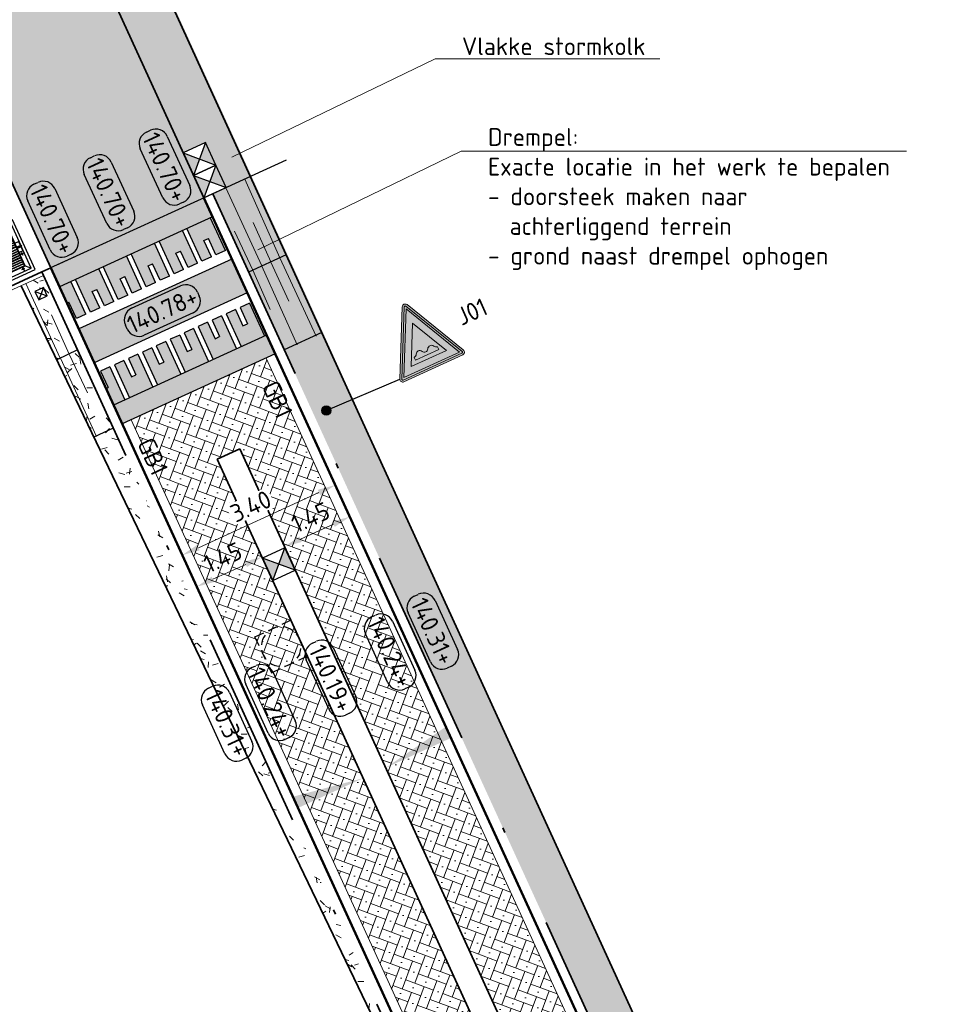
# Model space of a CAD drawing. Header units: metres. Extents: x 191748 to 192615, y 309710 to 310028.
# Tile 8 of 76: x 191807 to 191826, y 309817 to 309837. Entities that reach past the tile are written whole.
import ezdxf
from ezdxf import colors
from ezdxf.entities.mleader import LeaderData, LeaderLine
from ezdxf.enums import TextEntityAlignment as Align
from ezdxf.math import Vec2, Vec3

# ---------------------------------------------------------------- set-up
doc = ezdxf.new("R2010")
doc.units = ezdxf.units.M
for name, pattern in [('VH-GELEIDEBAND_50X200', [8, 4, -2, 0, -2]), ('VH-OPSLUITBAND-SO', [10, 4, -2, 2, -2]), ('VH-OPSLUITBAND_100X200', [16, 8, -2, 4, -2])]:
    doc.linetypes.add(name, pattern=pattern)
doc.layers.add('00_Aantekeningen_Cleverland', color=2, linetype='Continuous')
doc.layers.add('N-WE-VH-KANTVERHARDING PLATEAU-G', color=7, linetype='Continuous')
for name, color, linetype, lineweight in [('N-WE-GR-GRAS-A', 62, 'Continuous', 9), ('N-WE-GR-GROND-G', 90, 'Continuous', 25), ('N-WE-GW-TALUDARCERING_KORT-G', 6, 'Continuous', 18), ('N-WE-GW-TALUDARCERING_LANG-G', 6, 'Continuous', 18), ('N-WE-IE-MEUBILAIR_WEGMEUBILAIR_VERKEERSBORDPAAL-S-200', 7, 'Continuous', 25), ('N-WE-RI-HWA_KOLK_STORM-STRAATKOLK-S-200', 170, 'Continuous', 25), ('N-WE-RI-HWA_RIOOLPUT_BETON-S-200', 150, 'Continuous', 25), ('N-WE-RI-OVERIG_RIOOLPUT-OPHOOGTEBRENGEN-S-200', 7, 'Continuous', 25), ('N-WE-VH-GOOT-G', 170, 'Continuous', 35), ('N-WE-VH-KANTLAAG 2 STREKS-G', 170, 'Continuous', 18), ('N-WE-VH-KANTOPSLUITING_GELEIDEBAND_70 200 VOORKANT-G', 2, 'Continuous', 50), ('N-WE-VH-KANTOPSLUITING_GELEIDEBAND_70 200-G', 6, 'VH-GELEIDEBAND_50X200', 35), ('N-WE-VH-KANTOPSLUITING_OPSLUITBAND_80X200 VOORKANT-G', 1, 'Continuous', 35), ('N-WE-VH-KANTOPSLUITING_OPSLUITBAND_80X200-G', 5, 'VH-OPSLUITBAND-SO', 18), ('N-WE-VH-KANTOPSLUITING_TEKST-T', 7, 'VH-OPSLUITBAND_100X200', 35), ('N-WE-VH-KANTVERHARDING-G', 5, 'Continuous', 35), ('N-WE-VH-OPENVERHARDING_STRAATBAKSTEEN_ROOD-A', 13, 'Continuous', 9), ('N-WE-VH-VERHARDING_ASFALT-A', 253, 'Continuous', 9), ('N-WE-VH-VERHARDING_BETONSTRAATSTEEN_ANTRACIET-A', 251, 'Continuous', 9), ('N-WE-VH-VERHARDING_BETONSTRAATSTEEN_GRIJS-A', 253, 'Continuous', 9), ('N-WE-VH-VERKANTING-1OOR-S', 252, 'Continuous', 25), ('N-WE-VW-VERKEERSTEKEN_BORD-T25', 7, 'Continuous', 25), ('N-WE-VW-VERKEERSTEKEN_BORD_J-S-200', 7, 'Continuous', 25), ('X-XX-AL-AANPIJLING-S', 6, 'Continuous', 5), ('X-XX-AL-HOOGTELABEL-S', 7, 'Continuous', 25), ('X-XX-AL-MAATVOERING-M', 6, 'Continuous', 18)]:
    doc.layers.add(name, color=color, linetype=linetype, lineweight=lineweight)
doc.styles.add('NLCS-ISO', font='NLCS-ISO.ttf')
doc.styles.add('NLCS-ISO-M200-T18', font='NLCS-ISO.ttf', dxfattribs={"height": 0.36})
doc.styles.add('NLCS-ISO-M200-T25', font='NLCS-ISO.ttf', dxfattribs={"height": 0.5})
doc.dimstyles.new('NLCS-M200-T18-PIJL_L2_H2', dxfattribs={"dimscale": 0.2, "dimtxt": 2.5, "dimasz": 1.8, "dimexe": 2, "dimexo": 2, "dimgap": 0.7, "dimtad": 1, "dimzin": 0, "dimdsep": 46, "dimtxsty": 'NLCS-ISO-M200-T18', "dimcen": 0, "dimdle": 2, "dimclrd": 256, "dimclre": 256, "dimclrt": 7, "dimazin": 0, "dimtfac": 1, "dimtdec": 3, "dimtofl": 0, "dimtmove": 0, "dimatfit": 3, "dimfxl": 2, "dimfxlon": 1, "dimtfillclr": 256, "dimtolj": 1, "dimtzin": 0, "dimlwd": -1, "dimlwe": -1, "dimarcsym": 0})

# ---------------------------------------------------------------- blocks, each defined once
blk = doc.blocks.new('*D91')
at = {"layer": 'defpoints', "color": 0, "transparency": 16777216}
for p in [(191812.387, 309829.179), (191809.295, 309827.765), (191813.326, 309827.127)]:
    blk.add_point(p, dxfattribs=at)
at = {"layer": 'X-XX-AL-MAATVOERING-M', "transparency": 16777216}
for p, q in [((191813.159, 309827.49), (191813.492, 309826.763)), ((191810.561, 309825.862), (191812.998, 309826.977)), ((191810.068, 309826.076), (191810.4, 309825.349))]:
    blk.add_line(p, q, dxfattribs=at)
for points in [[(191812.974, 309827.032), (191813.023, 309826.922), (191813.326, 309827.127)], [(191810.536, 309825.917), (191810.586, 309825.808), (191810.234, 309825.712)]]:
    blk.add_solid(points, dxfattribs=at)
at = {"layer": 'X-XX-AL-MAATVOERING-M', "color": 7, "transparency": 16777216, "insert": (191811.62, 309826.698), "char_height": 0.36, "attachment_point": 5, "rotation": 24.5799, "style": 'NLCS-ISO-M200-T18', "bg_fill": 3, "box_fill_scale": 1.1, "bg_fill_color": 256, "bg_fill_true_color": 13158600, "bg_fill_transparency": 0}
blk.add_mtext('\\A1;3.40', dxfattribs=at)
blk = doc.blocks.new('*U70')
blk.add_solid([(0, 0), (0, 0.25), (1.45, 0)])
blk = doc.blocks.new('*U69')
blk.add_solid([(0, 0), (0, 0.25), (1.45, 0)])
blk = doc.blocks.new('SAL-HOOGTE-WEGPEIL-200-SO')
for p, q in [((-0.545, 0.302), (0.545, 0.302)), ((-0.8, -0.043), (-0.8, 0.043)), ((0.8, 0.047), (0.8, -0.043)), ((0.545, -0.298), (-0.545, -0.298))]:
    blk.add_line(p, q)
for centre, start, end in [((-0.545, 0.047), 90, 180), ((0.545, 0.047), 360, 90), ((-0.545, -0.043), 180, 270), ((0.545, -0.043), 270, 0)]:
    blk.add_arc(centre, 0.255, start, end)
at = {"style": 'NLCS-ISO'}
blk.add_attdef('HOOGTE', text='', height=0.36, dxfattribs=at).set_placement((0, 0.002), align=Align.MIDDLE_CENTER)
blk = doc.blocks.new('TEKST GB')
at = {"layer": 'N-WE-VH-KANTOPSLUITING_TEKST-T', "style": 'NLCS-ISO'}
blk.add_attdef('TEKST_GELEIDEBANDEN', text='', height=0.36, rotation=0.3407, dxfattribs=at).set_placement((0, 0), align=Align.BOTTOM_CENTER)
blk = doc.blocks.new('SRI-PUT_OPHOOGTEBRENGEN-SO')
for p, q in [((-0.5, 2), (0.5, 2)), ((-2, -0.5), (-2, 0.5)), ((2, -0.5), (2, 0.5)), ((-0.5, -2), (0.5, -2))]:
    blk.add_line(p, q)
for points in [[(-1, 2), (-2, 2), (-2, 1)], [(1, 2), (2, 2), (2, 1)], [(-1, -2), (-2, -2), (-2, -1)], [(1, -2), (2, -2), (2, -1)]]:
    blk.add_lwpolyline(points)
for start, end in [(75.52249, 104.47751), (120, 150), (30, 60), (165.52249, 194.47751), (345.52249, 14.47751), (210, 240), (255.52249, 284.47751), (300, 330)]:
    blk.add_arc((0, 0), 2, start, end)
blk = doc.blocks.new('*D87')
at = {"layer": 'defpoints', "color": 0, "transparency": 16777216}
for p in [(191811.719, 309825.952), (191811.845, 309825.675), (191810.4, 309825.349)]:
    blk.add_point(p, dxfattribs=at)
at = {"layer": 'X-XX-AL-MAATVOERING-M', "transparency": 16777216}
for p, q in [((191811.845, 309825.675), (191812.012, 309825.311)), ((191810.854, 309825.222), (191811.518, 309825.525)), ((191810.527, 309825.072), (191810.693, 309824.708))]:
    blk.add_line(p, q, dxfattribs=at)
for points in [[(191811.493, 309825.58), (191811.543, 309825.471), (191811.845, 309825.675)], [(191810.829, 309825.276), (191810.879, 309825.167), (191810.527, 309825.072)]]:
    blk.add_solid(points, dxfattribs=at)
at = {"layer": 'X-XX-AL-MAATVOERING-M', "color": 7, "transparency": 16777216, "insert": (191811.053, 309825.665), "char_height": 0.36, "attachment_point": 5, "rotation": 24.5799, "style": 'NLCS-ISO-M200-T18'}
blk.add_mtext('\\A1;1.45', dxfattribs=at)
blk = doc.blocks.new('*D88')
at = {"layer": 'defpoints', "color": 0, "transparency": 16777216}
for p in [(191813.619, 309826.486), (191813.708, 309826.292), (191812.389, 309825.688)]:
    blk.add_point(p, dxfattribs=at)
at = {"layer": 'X-XX-AL-MAATVOERING-M', "transparency": 16777216}
for p, q in [((191813.619, 309826.486), (191813.452, 309826.85)), ((191812.628, 309826.033), (191813.291, 309826.337)), ((191812.3, 309825.883), (191812.134, 309826.247))]:
    blk.add_line(p, q, dxfattribs=at)
for points in [[(191813.266, 309826.391), (191813.316, 309826.282), (191813.619, 309826.486)], [(191812.603, 309826.088), (191812.652, 309825.978), (191812.3, 309825.883)]]:
    blk.add_solid(points, dxfattribs=at)
at = {"layer": 'X-XX-AL-MAATVOERING-M', "color": 7, "transparency": 16777216, "insert": (191812.826, 309826.476), "char_height": 0.36, "attachment_point": 5, "rotation": 24.5799, "style": 'NLCS-ISO-M200-T18'}
blk.add_mtext('\\A1;1.45', dxfattribs=at)
blk = doc.blocks.new('Roosterdeksel')
at = {"lineweight": -2}
for points in [[(-1.1, -0.55), (0, -0.55), (0, 0.55), (-1.1, 0.55)], [(-0.95, -0.4), (-0.15, -0.4), (-0.15, 0.4), (-0.95, 0.4)]]:
    blk.add_lwpolyline(points, close=True, dxfattribs=at)
for points in [[(-0.555, 0.49), (-1.04, 0.49), (-1.04, -0.49), (-0.555, -0.49)], [(-0.06, 0.34), (-0.06, 0.49), (-0.545, 0.49)], [(-0.555, 0.39), (-0.94, 0.39), (-0.94, -0.39), (-0.555, -0.39)], [(-0.16, 0.34), (-0.16, 0.39), (-0.545, 0.39)], [(-0.545, -0.39), (-0.16, -0.39), (-0.16, -0.34)], [(-0.545, -0.49), (-0.06, -0.49), (-0.06, -0.34)]]:
    blk.add_lwpolyline(points, dxfattribs=at)
at = {"flags": 128}
for points in [[(-0.94, 0.39), (-1.04, 0.49)], [(-0.663, 0.44), (-0.735, 0.44)], [(-0.7, 0.472), (-0.7, 0.408)], [(-0.565, 0.4), (-0.565, 0.48)], [(-0.535, 0.454), (-0.565, 0.454)], [(-0.535, 0.426), (-0.565, 0.426)], [(-0.555, 0.48), (-0.555, 0.49)], [(-0.555, 0.4), (-0.555, 0.48)], [(-0.555, 0.39), (-0.555, 0.4)], [(-0.55, 0.378), (-0.55, 0.501)], [(-0.545, 0.48), (-0.545, 0.49)], [(-0.545, 0.4), (-0.545, 0.48)], [(-0.545, 0.39), (-0.545, 0.4)], [(-0.535, 0.4), (-0.535, 0.48)], [(-0.16, 0.39), (-0.06, 0.49)], [(-0.953, 0.34), (-1.025, 0.34)], [(-0.99, 0.372), (-0.99, 0.308)], [(-0.904, -0.39), (-0.904, 0.39)], [(-0.894, -0.39), (-0.894, 0.39)], [(-0.858, -0.39), (-0.858, 0.39)], [(-0.848, -0.39), (-0.848, 0.39)], [(-0.812, -0.39), (-0.812, 0.39)], [(-0.802, -0.39), (-0.802, 0.39)], [(-0.766, -0.39), (-0.766, 0.39)], [(-0.756, -0.39), (-0.756, 0.39)], [(-0.72, -0.39), (-0.72, 0.39)], [(-0.71, -0.39), (-0.71, 0.39)], [(-0.674, -0.39), (-0.674, 0.39)], [(-0.664, -0.39), (-0.664, 0.39)], [(-0.628, -0.39), (-0.628, 0.39)], [(-0.618, -0.39), (-0.618, 0.39)], [(-0.582, -0.39), (-0.582, 0.39)], [(-0.572, -0.39), (-0.572, 0.39)], [(-0.528, -0.39), (-0.528, 0.39)], [(-0.518, -0.39), (-0.518, 0.39)], [(-0.482, -0.39), (-0.482, 0.39)], [(-0.472, -0.39), (-0.472, 0.39)], [(-0.436, -0.39), (-0.436, 0.39)], [(-0.426, -0.39), (-0.426, 0.39)], [(-0.39, -0.39), (-0.39, 0.39)], [(-0.38, -0.39), (-0.38, 0.39)], [(-0.344, -0.39), (-0.344, 0.39)], [(-0.334, -0.39), (-0.334, 0.39)], [(-0.298, -0.39), (-0.298, 0.39)], [(-0.288, -0.39), (-0.288, 0.39)], [(-0.252, -0.39), (-0.252, 0.39)], [(-0.242, -0.39), (-0.242, 0.39)], [(-0.206, -0.39), (-0.206, 0.39)], [(-0.196, -0.39), (-0.196, 0.39)], [(-0.12, 0.34), (-0.16, 0.34)], [(-0.16, -0.34), (-0.16, 0.34)], [(-0.06, 0.35), (-0.15, 0.35)], [(-0.12, -0.34), (-0.12, 0.34)], [(-0.12, 0.34), (-0.06, 0.34)], [(-0.06, 0.35), (0, 0.35)], [(-0.953, 0), (-1.025, 0)], [(-0.99, 0.032), (-0.99, -0.032)], [(-0.12, -0.1), (-0.15, -0.1)], [(-0.12, -0.1), (0, -0.1)], [(-0.94, -0.39), (-1.04, -0.49)], [(-0.953, -0.34), (-1.025, -0.34)], [(-0.99, -0.308), (-0.99, -0.372)], [(-0.555, -0.4), (-0.555, -0.39)], [(-0.55, -0.502), (-0.55, -0.379)], [(-0.545, -0.4), (-0.545, -0.39)], [(-0.12, -0.34), (-0.16, -0.34)], [(-0.16, -0.39), (-0.06, -0.49)], [(-0.06, -0.35), (-0.15, -0.35)], [(-0.12, -0.34), (-0.06, -0.34)], [(-0.06, -0.35), (0, -0.35)], [(-0.663, -0.44), (-0.735, -0.44)], [(-0.7, -0.408), (-0.7, -0.472)], [(-0.565, -0.48), (-0.565, -0.4)], [(-0.535, -0.426), (-0.565, -0.426)], [(-0.535, -0.454), (-0.565, -0.454)], [(-0.555, -0.48), (-0.555, -0.4)], [(-0.555, -0.49), (-0.555, -0.48)], [(-0.545, -0.48), (-0.545, -0.4)], [(-0.545, -0.49), (-0.545, -0.48)], [(-0.535, -0.48), (-0.535, -0.4)]]:
    blk.add_lwpolyline(points, dxfattribs=at)
for points in [[(-0.655, 0.48), (-0.445, 0.48), (-0.445, 0.4), (-0.655, 0.4)], [(-0.655, -0.4), (-0.445, -0.4), (-0.445, -0.48), (-0.655, -0.48)]]:
    blk.add_lwpolyline(points, close=True)
for centre, radius in [((-0.7, 0.44), 0.015), ((-0.7, 0.44), 0.005), ((-0.99, 0.34), 0.015), ((-0.99, 0.34), 0.005), ((-0.99, 0), 0.015), ((-0.99, 0), 0.005), ((-0.99, -0.34), 0.015), ((-0.99, -0.34), 0.005), ((-0.7, -0.44), 0.015), ((-0.7, -0.44), 0.005)]:
    blk.add_circle(centre, radius)
blk = doc.blocks.new('SIE-WEG_PAAL_HOUT-SO')
for p, q in [((-0.9375, 0.9375), (0.9375, -0.9375)), ((0.9375, 0.9375), (-0.9375, -0.9375))]:
    blk.add_line(p, q)
at = {"flags": 128}
blk.add_lwpolyline([(-0.9375, -0.9375), (0.9375, -0.9375), (0.9375, 0.9375), (-0.9375, 0.9375)], close=True, dxfattribs=at)
blk = doc.blocks.new('N-SVW-VERKEERSTEKEN_BORD_J01-SO')
at = {"true_color": 0xff0000}
h = blk.add_hatch(color=1, dxfattribs=at)
h.dxf.hatch_style = 1
h.paths.add_polyline_path([(0, -3.365), (-3.265, -3.365, -0.557537), (-3.354, -3.22), (-0.089, 3.309, -0.284079), (0, 3.365), (0, 3.565, 0.284079), (-0.268, 3.399), (-3.533, -3.13, 0.557537), (-3.265, -3.565), (0, -3.565)])
at = {"true_color": 0xffffff}
h = blk.add_hatch(color=7, dxfattribs=at)
h.dxf.hatch_style = 1
h.paths.add_polyline_path([(0, 3.041), (0, 3.365, 0.284079), (-0.089, 3.309), (-3.354, -3.22, 0.557537), (-3.265, -3.365), (0, -3.365), (0, -3.165), (-3.103, -3.165)])
at = {"true_color": 0xff0000}
h = blk.add_hatch(color=1, dxfattribs=at)
h.dxf.hatch_style = 1
h.paths.add_polyline_path([(0, 3.041), (-3.103, -3.165), (0, -3.165), (0, -2.465), (-1.97, -2.465), (0, 1.476)], flags=17)
h = blk.add_hatch(color=1, dxfattribs=at)
h.dxf.hatch_style = 1
h.paths.add_polyline_path([(3.533, -3.13), (0.268, 3.399, 0.284079), (0, 3.565), (0, 3.365, -0.284079), (0.089, 3.309), (3.354, -3.22, -0.557537), (3.265, -3.365), (0, -3.365), (0, -3.565), (3.265, -3.565, 0.557537)])
at = {"true_color": 0xffffff}
h = blk.add_hatch(color=7, dxfattribs=at)
h.dxf.hatch_style = 1
h.paths.add_polyline_path([(0.089, 3.309, 0.284079), (0, 3.365), (0, 3.041), (3.103, -3.165), (0, -3.165), (0, -3.365), (3.265, -3.365, 0.557537), (3.354, -3.22)])
at = {"true_color": 0xff0000}
h = blk.add_hatch(color=1, dxfattribs=at)
h.dxf.hatch_style = 1
h.paths.add_polyline_path([(0, 3.041), (0, 1.476), (1.97, -2.465), (0, -2.465), (0, -3.165), (3.103, -3.165)], flags=17)
at = {"true_color": 0xffffff}
h = blk.add_hatch(color=7, dxfattribs=at)
h.dxf.hatch_style = 1
h.paths.add_polyline_path([(0, 1.476), (-1.97, -2.465), (1.97, -2.465)])
h.paths.add_polyline_path([(-0.311, -1.541, 0.637042), (0.313, -1.546, -0.61225), (0.978, -1.527, 0.232078), (1.301, -1.755), (1.301, -2.07), (-1.301, -2.07), (-1.301, -1.755, 0.274433), (-0.973, -1.536, -0.63715)], flags=16)
at = {"true_color": 0x191919}
h = blk.add_hatch(color=250, dxfattribs=at)
h.dxf.hatch_style = 1
edge = h.paths.add_edge_path()
edge.add_line((1.301, -2.07), (-1.301, -2.07))
edge.add_line((-1.301, -2.07), (-1.301, -1.755))
edge.add_arc((-1.323, -1.369), 0.387, 273.17083, 334.55509)
edge.add_arc((-0.643, -1.693), 0.366, 24.54213, 154.55509, ccw=False)
edge.add_arc((0.002, -1.398), 0.344, 204.54213, 334.53752)
edge.add_arc((0.65, -1.706), 0.374, 28.6293, 154.53752, ccw=False)
edge.add_arc((1.372, -1.312), 0.449, 208.6293, 260.8924)
edge.add_line((1.301, -1.755), (1.301, -2.07))
at = {"color": 1, "lineweight": 0, "true_color": 0xff0000}
blk.add_lwpolyline([(3.533, -3.13), (0.268, 3.399, 0.618034), (-0.268, 3.399), (-3.533, -3.13, 0.557537), (-3.265, -3.565), (3.265, -3.565, 0.557537)], format="xyb", close=True, dxfattribs=at)
at = {"color": 7, "lineweight": 0, "true_color": 0xffffff}
blk.add_lwpolyline([(3.354, -3.22), (0.089, 3.309, 0.618034), (-0.089, 3.309), (-3.354, -3.22, 0.557537), (-3.265, -3.365), (3.265, -3.365, 0.557537)], format="xyb", close=True, dxfattribs=at)
for points in [[(3.103, -3.165), (0, 3.041), (-3.103, -3.165)], [(1.97, -2.465), (0, 1.476), (-1.97, -2.465)]]:
    blk.add_lwpolyline(points, close=True, dxfattribs=at)
at = {"color": 250, "lineweight": 0, "true_color": 0x191919}
blk.add_lwpolyline([(1.301, -2.07), (-1.301, -2.07), (-1.301, -1.755, 0.274433), (-0.973, -1.536, -0.63715), (-0.311, -1.541, 0.637042), (0.313, -1.546, -0.61225), (0.978, -1.527, 0.232078), (1.301, -1.755)], format="xyb", close=True, dxfattribs=at)
blk = doc.blocks.new('SIE-WEG_PAAL_ALGEMEEN-SO')
h = blk.add_hatch(color=256)
edge = h.paths.add_edge_path()
edge.add_arc((0, 0), 0.938, 0, 360)
blk.add_circle((0, 0), 0.938)
blk = doc.blocks.new('SRI-KOLK_STRAAT_01-SO')
h = blk.add_hatch(color=256)
h.dxf.hatch_style = 1
h.paths.add_polyline_path([(0, 1.125), (-1.125, 2.25), (-1.125, 0)])
h.paths.add_polyline_path([(1.125, 2.25), (0, 1.125), (1.125, 0)])
for p, q in [((-1.125, 0), (1.125, 2.25)), ((1.125, 0), (-1.125, 2.25))]:
    blk.add_line(p, q)
blk.add_lwpolyline([(-1.125, 0), (1.125, 0), (1.125, 2.25), (-1.125, 2.25)], close=True)

msp = doc.modelspace()

# ---------------------------------------------------------------- hatches: boundary and pattern name
at = {"layer": 'N-WE-GR-GRAS-A'}
h = msp.add_hatch(dxfattribs=at)
h.set_pattern_fill('AGR-GRAS_01', color=256, scale=0.04, pattern_type=2)
h.set_pattern_definition([(0, (0, 0), (1, 1), [0.12, -0.8]), (45, (0.4, 0.2), (-0.113137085, 1.8667619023), [0.12, -0.8]), (30, (0.08, 0.12), (0.2274613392, 1.2860254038), [0.12, -0.8]), (15, (0.32, 0.48), (0.3856270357, 0.724494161), [0.12, -0.8]), (135, (0.16, 2), (-0.02828427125, -0.6505382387), [0.12, -0.8]), (150, (1.2, 0.4), (0.2156921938, -0.5864101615), [0.12, -0.8]), (165, (0.24, 0.04), (0.1434520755, -0.7010146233), [0.12, -0.8]), (85, (0.4, 0.4), (-0.8726773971, 1.0400164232), [0.12, -0.8]), (100, (0, 0), (-1.1121176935, 0.7787131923), [0.12, -0.8])])
edge = h.paths.add_edge_path()
edge.add_line((191804.277, 309847.871), (191804.713, 309845.956))
edge.add_line((191804.713, 309845.956), (191809.921, 309834.571))
edge.add_line((191809.921, 309834.571), (191810.253, 309833.844))
edge.add_line((191810.253, 309833.844), (191810.708, 309834.052))
edge.add_line((191810.708, 309834.052), (191811.124, 309833.142))
edge.add_line((191811.124, 309833.142), (191810.851, 309833.018))
edge.add_line((191810.851, 309833.018), (191819.521, 309814.064))
edge.add_arc((191887.543, 309845.178), 74.8, 204.57991, 217.23848)
edge.add_arc((191837.387, 309807.055), 11.8, 217.2385, 252.8484)
edge.add_arc((191848.593, 309843.365), 49.8, 252.8484, 264.933)
edge.add_arc((191848.888, 309843.338), 49.8, 264.5918, 264.7631)
edge.add_line((191844.343, 309793.745), (191846.087, 309793.586))
edge.add_line((191846.087, 309793.586), (191846.102, 309793.752))
edge.add_line((191846.102, 309793.752), (191837.452, 309794.947))
edge.add_line((191837.452, 309794.947), (191832.561, 309796.652))
edge.add_line((191832.561, 309796.652), (191827.251, 309801.191))
edge.add_line((191827.251, 309801.191), (191824.733, 309804.74))
edge.add_line((191824.733, 309804.74), (191821.217, 309811.418))
edge.add_line((191821.217, 309811.418), (191819.411, 309815.347))
edge.add_line((191819.411, 309815.347), (191819.713, 309815.649))
edge.add_line((191819.713, 309815.649), (191814.637, 309826.754))
edge.add_line((191814.637, 309826.754), (191812.897, 309830.621))
edge.add_line((191812.897, 309830.621), (191804.981, 309847.927))
edge.add_line((191804.981, 309847.927), (191804.277, 309847.871))
h = msp.add_hatch(dxfattribs=at)
h.set_pattern_fill('AGR-GRAS_01', color=256, scale=0.04, pattern_type=2)
h.set_pattern_definition([(0, (191816.144, 309812.09), (1, 1), [0.12, -0.8]), (45, (191816.544, 309812.29), (-0.11314, 1.86676), [0.12, -0.8]), (30, (191816.224, 309812.21), (0.22746, 1.286025), [0.12, -0.8]), (15, (191816.464, 309812.57), (0.385627, 0.724494), [0.12, -0.8]), (135, (191816.304, 309814.09), (-0.028284, -0.650538), [0.12, -0.8]), (150, (191817.344, 309812.49), (0.215692, -0.58641), [0.12, -0.8]), (165, (191816.384, 309812.13), (0.143452, -0.701015), [0.12, -0.8]), (85, (191816.544, 309812.49), (-0.872677, 1.040016), [0.12, -0.8]), (100, (191816.144, 309812.09), (-1.112118, 0.778713), [0.12, -0.8])])
edge = h.paths.add_edge_path()
edge.add_line((191807.393, 309831.348), (191806.979, 309831.158))
edge.add_line((191806.979, 309831.158), (191808.257, 309828.498))
edge.add_line((191808.257, 309828.498), (191816.144, 309812.09))
edge.add_line((191816.144, 309812.09), (191815.683, 309811.632))
edge.add_line((191815.683, 309811.632), (191818.229, 309807.514))
edge.add_line((191818.229, 309807.514), (191818.427, 309807.748))
edge.add_arc((191887.543, 309845.178), 78.6, 204.57991, 208.43782, ccw=False)
edge.add_line((191816.065, 309812.483), (191808.656, 309828.681))
edge.add_line((191808.656, 309828.681), (191807.393, 309831.348))
at = {"layer": 'N-WE-VH-OPENVERHARDING_STRAATBAKSTEEN_ROOD-A'}
h = msp.add_hatch(dxfattribs=at)
h.set_pattern_fill('AVH-SBS_KEIFORMAAT_KEPER', color=256, scale=2, pattern_type=2)
h.set_pattern_definition([(339.5799, (191804.7419, 309842.40717), (0.2572121, 0.1176518), [0.6, -0.2]), (69.5799, (191804.67212, 309842.21974), (-0.2572121, -0.1176518), [0.6, -0.2]), (294.5799, (191804.89445, 309842.24368), (0.24625785, -0.1983862), [0, -0.5656854])])
h.paths.add_polyline_path([(191819.157, 309813.898), (191811.931, 309829.696), (191809.203, 309828.448), (191816.429, 309812.65), (191817.566, 309813.17), (191810.943, 309827.649), (191811.397, 309827.857), (191818.02, 309813.378)])
at = {"layer": 'N-WE-VH-VERHARDING_ASFALT-A'}
h = msp.add_hatch(color=256, dxfattribs=at)
h.dxf.hatch_style = 1
edge = h.paths.add_edge_path()
edge.add_line((191800.528, 309846.928), (191800.667, 309846.628))
edge.add_line((191800.667, 309846.628), (191800.799, 309846.34))
edge.add_line((191800.799, 309846.34), (191800.922, 309846.07))
edge.add_line((191800.922, 309846.07), (191807.577, 309831.52))
edge.add_line((191807.577, 309831.52), (191810.669, 309832.934))
edge.add_line((191810.669, 309832.934), (191804.713, 309845.956))
edge.add_line((191804.713, 309845.956), (191804.332, 309847.63))
edge.add_line((191804.332, 309847.63), (191804.226, 309848.097))
edge.add_line((191804.226, 309848.097), (191804.008, 309850.479))
edge.add_arc((191805.77, 309851.132), 1.879, 111.8122, 200.3338, ccw=False)
edge.add_line((191805.072, 309852.877), (191807.818, 309853.976))
edge.add_line((191807.818, 309853.976), (191809.044, 309853.83))
edge.add_line((191809.044, 309853.83), (191809.144, 309853.802))
edge.add_line((191809.144, 309853.802), (191807.134, 309860.714))
edge.add_line((191807.134, 309860.714), (191807.089, 309860.662))
edge.add_line((191807.089, 309860.662), (191806.782, 309861.682))
edge.add_line((191806.782, 309861.682), (191807.187, 309864.324))
edge.add_line((191807.187, 309864.324), (191804.042, 309865.334))
edge.add_line((191804.042, 309865.334), (191802.342, 309860.632))
edge.add_arc((191792.564, 309864.384), 10.472, 294.6156, 339.0083, ccw=False)
edge.add_line((191796.926, 309854.863), (191791.923, 309852.687))
edge.add_line((191791.923, 309852.687), (191792.442, 309851.308))
edge.add_line((191792.442, 309851.308), (191792.971, 309849.934))
edge.add_arc((191795.153, 309844.417), 5.933, 25.046, 111.5738, ccw=False)
at = {"layer": 'N-WE-VH-VERHARDING_BETONSTRAATSTEEN_ANTRACIET-A'}
h = msp.add_hatch(color=256, dxfattribs=at)
h.dxf.hatch_style = 1
h.paths.add_polyline_path([(191810.803, 309832.534), (191810.33, 309832.317), (191810.634, 309831.654), (191810.825, 309831.741), (191810.673, 309832.073), (191810.764, 309832.114), (191810.916, 309831.783), (191811.107, 309831.87)])
h = msp.add_hatch(color=256, dxfattribs=at)
h.dxf.hatch_style = 1
h.paths.add_polyline_path([(191810.239, 309832.276), (191809.766, 309832.06), (191810.07, 309831.396), (191810.261, 309831.483), (191810.109, 309831.815), (191810.2, 309831.857), (191810.352, 309831.525), (191810.543, 309831.612)])
h = msp.add_hatch(color=256, dxfattribs=at)
h.dxf.hatch_style = 1
h.paths.add_polyline_path([(191809.676, 309832.018), (191809.203, 309831.802), (191809.506, 309831.138), (191809.697, 309831.225), (191809.545, 309831.557), (191809.636, 309831.599), (191809.788, 309831.267), (191809.979, 309831.354)])
h = msp.add_hatch(color=256, dxfattribs=at)
h.dxf.hatch_style = 1
h.paths.add_polyline_path([(191809.112, 309831.76), (191808.639, 309831.544), (191808.942, 309830.88), (191809.133, 309830.967), (191808.982, 309831.299), (191809.073, 309831.341), (191809.224, 309831.009), (191809.415, 309831.096)], flags=17)
h = msp.add_hatch(color=256, dxfattribs=at)
h.dxf.hatch_style = 1
h.paths.add_polyline_path([(191808.548, 309831.502), (191808.075, 309831.286), (191808.379, 309830.622), (191808.57, 309830.709), (191808.418, 309831.041), (191808.509, 309831.083), (191808.661, 309830.751), (191808.852, 309830.838)], flags=17)
h = msp.add_hatch(color=256, dxfattribs=at)
h.dxf.hatch_style = 1
h.paths.add_polyline_path([(191807.752, 309831.138), (191807.904, 309830.806), (191807.945, 309830.825), (191808.097, 309830.493), (191808.288, 309830.58), (191807.984, 309831.244)])
h = msp.add_hatch(color=256, dxfattribs=at)
h.dxf.hatch_style = 1
h.paths.add_polyline_path([(191811.593, 309830.806), (191811.403, 309830.719), (191811.554, 309830.387), (191811.463, 309830.345), (191811.312, 309830.677), (191811.121, 309830.59), (191811.424, 309829.926), (191811.897, 309830.142)])
h = msp.add_hatch(color=256, dxfattribs=at)
h.dxf.hatch_style = 1
h.paths.add_polyline_path([(191811.03, 309830.548), (191810.839, 309830.461), (191810.991, 309830.129), (191810.9, 309830.087), (191810.748, 309830.419), (191810.557, 309830.332), (191810.86, 309829.668), (191811.333, 309829.884)], flags=17)
h = msp.add_hatch(color=256, dxfattribs=at)
h.dxf.hatch_style = 1
h.paths.add_polyline_path([(191810.466, 309830.29), (191810.275, 309830.203), (191810.427, 309829.871), (191810.336, 309829.829), (191810.184, 309830.161), (191809.993, 309830.074), (191810.297, 309829.41), (191810.769, 309829.626)])
h = msp.add_hatch(color=256, dxfattribs=at)
h.dxf.hatch_style = 1
h.paths.add_polyline_path([(191809.902, 309830.032), (191809.711, 309829.945), (191809.863, 309829.613), (191809.772, 309829.571), (191809.62, 309829.903), (191809.429, 309829.816), (191809.733, 309829.152), (191810.206, 309829.368)])
h = msp.add_hatch(color=256, dxfattribs=at)
h.dxf.hatch_style = 1
h.paths.add_polyline_path([(191809.338, 309829.774), (191809.147, 309829.687), (191809.299, 309829.355), (191809.208, 309829.313), (191809.056, 309829.645), (191808.865, 309829.558), (191809.169, 309828.894), (191809.642, 309829.11)])
h = msp.add_hatch(color=256, dxfattribs=at)
h.dxf.hatch_style = 1
h.paths.add_polyline_path([(191808.694, 309829.078), (191808.846, 309828.746), (191809.078, 309828.853), (191808.774, 309829.516), (191808.583, 309829.429), (191808.735, 309829.097)])
at = {"layer": 'N-WE-VH-VERHARDING_BETONSTRAATSTEEN_GRIJS-A'}
h = msp.add_hatch(color=256, dxfattribs=at)
h.dxf.hatch_style = 1
h.paths.add_polyline_path([(191807.577, 309831.52), (191807.752, 309831.138), (191810.844, 309832.552), (191810.669, 309832.934)])
h = msp.add_hatch(color=256, dxfattribs=at)
h.dxf.hatch_style = 1
h.paths.add_polyline_path([(191808.143, 309830.283), (191808.455, 309829.601), (191811.547, 309831.016), (191811.235, 309831.698)])
h = msp.add_hatch(color=256, dxfattribs=at)
h.dxf.hatch_style = 1
h.paths.add_polyline_path([(191808.846, 309828.746), (191809.021, 309828.365), (191812.113, 309829.779), (191811.938, 309830.161)])

# ---------------------------------------------------------------- linework, layer by layer
at = {"layer": '00_Aantekeningen_Cleverland'}
msp.add_lwpolyline([(191808.064, 309831.743), (191807.68, 309831.567)], dxfattribs=at)
at = {"layer": 'N-WE-GR-GROND-G'}
for points in [[(191812.337, 309833.697), (191810.669, 309832.934)], [(191812.336, 309831.781), (191811.576, 309831.434)], [(191813.055, 309830.21), (191812.295, 309829.862)], [(191808.117, 309829.859), (191807.7, 309829.658)], [(191808.839, 309828.281), (191808.451, 309828.095)]]:
    msp.add_lwpolyline(points, dxfattribs=at)
at = {"layer": 'N-WE-GW-TALUDARCERING_KORT-G'}
for p, q in [((191812.025, 309831.641), (191811.666, 309832.433)), ((191811.662, 309831.473), (191811.289, 309832.262)), ((191811.662, 309831.473), (191812.011, 309830.674)), ((191812.027, 309831.636), (191812.388, 309830.845)), ((191807.953, 309829.776), (191807.594, 309830.568)), ((191807.953, 309829.776), (191808.324, 309828.989))]:
    msp.add_line(p, q, dxfattribs=at)
at = {"layer": 'N-WE-GW-TALUDARCERING_LANG-G'}
for p, q in [((191812.207, 309831.722), (191811.502, 309833.315)), ((191811.843, 309831.558), (191811.113, 309833.137)), ((191812.208, 309831.72), (191812.945, 309830.141)), ((191811.845, 309831.554), (191812.555, 309829.965)), ((191807.771, 309829.693), (191807.074, 309831.202)), ((191807.772, 309829.691), (191808.502, 309828.112))]:
    msp.add_line(p, q, dxfattribs=at)
at = {"layer": 'N-WE-VH-GOOT-G'}
for points in [[(191804.042, 309865.334), (191807.187, 309864.324), (191806.782, 309861.682), (191807.089, 309860.662), (191807.134, 309860.714), (191809.144, 309853.802), (191809.044, 309853.83), (191807.818, 309853.976), (191805.218, 309852.936, 0.331769), (191803.97, 309850.896), (191804.226, 309848.097), (191804.713, 309845.956), (191810.669, 309832.934)], [(191811.397, 309827.857), (191818.02, 309813.378, 0.055103), (191826.645, 309798.961, 0.165677), (191833.838, 309794.111), (191835.42, 309793.682, 0.043393), (191844.192, 309792.102), (191864.054, 309790.282, 0.021291), (191876.786, 309789.66), (191877.634, 309789.654, 0.06956), (191905.012, 309793.307), (191915.245, 309796.156), (191928.974, 309800.526, -0.044527), (191937.693, 309802.468), (191963.551, 309805.852, 0.038945), (191978.732, 309809.056), (192024.867, 309822.615, -0.045168), (192038.176, 309825.252, -0.080533), (192044.647, 309824.893)], [(191810.943, 309827.649), (191817.566, 309813.17, 0.055103), (191826.246, 309798.659, 0.165677), (191833.707, 309793.628), (191835.289, 309793.199, 0.043393), (191844.147, 309791.604), (191864.008, 309789.784, 0.021291), (191876.783, 309789.16), (191877.631, 309789.154, 0.06956), (191905.146, 309792.826), (191915.388, 309795.677), (191929.126, 309800.05, -0.044527), (191937.757, 309801.972), (191963.616, 309805.357, 0.038945), (191978.873, 309808.576), (192025.008, 309822.135, -0.045168), (192038.229, 309824.754, -0.080533), (192044.54, 309824.404)]]:
    msp.add_lwpolyline(points, format="xyb", dxfattribs=at)
for points in [[(191807.396, 309831.437), (191807.577, 309831.52), (191800.922, 309846.07)], [(191807.123, 309831.312), (191807.123, 309831.312)], [(191811.397, 309827.857), (191810.943, 309827.649)]]:
    msp.add_lwpolyline(points, dxfattribs=at)
at = {"layer": 'N-WE-VH-KANTLAAG 2 STREKS-G'}
for points in [[(191811.931, 309829.696), (191819.157, 309813.898, 0.05529), (191827.674, 309799.672, 0.15664), (191833.789, 309795.397, 0.052775), (191844.159, 309793.361, 0.000738), (191844.306, 309793.347), (191855.899, 309792.285, 0.021291), (191868.67, 309791.661), (191878.04, 309791.602, 0.06956), (191905.542, 309795.271), (191914.745, 309797.834), (191929.707, 309802.596, -0.044527), (191938.347, 309804.52), (191963.298, 309807.786, 0.016728), (191969.753, 309808.851, 0.398722), (191971.499, 309811.324), (191971.154, 309813.707), (191970.956, 309813.678)], [(191873.034, 309775.288, 0.017684), (191871.565, 309778.52), (191870.483, 309780.694, 0.259988), (191858.264, 309789.055), (191844.033, 309790.36, -0.043393), (191834.962, 309791.993), (191833.379, 309792.422, -0.165677), (191825.251, 309797.903, -0.055103), (191816.429, 309812.65), (191809.203, 309828.448)]]:
    msp.add_lwpolyline(points, format="xyb", dxfattribs=at)
at = {"layer": 'N-WE-VH-KANTOPSLUITING_GELEIDEBAND_70 200 VOORKANT-G'}
for points in [[(191810.669, 309832.934), (191819.339, 309813.981, 0.05529), (191827.833, 309799.793, 0.15664), (191833.848, 309795.588, 0.052778), (191844.177, 309793.56, 0.000741), (191844.325, 309793.546), (191855.918, 309792.484, 0.021291), (191868.671, 309791.861), (191878.041, 309791.802, 0.049507), (191897.711, 309793.63)], [(191873.911, 309772.446), (191873.486, 309773.588, 0.026411), (191871.386, 309778.431), (191870.304, 309780.604, 0.259988), (191858.245, 309788.856), (191844.014, 309790.16, -0.043393), (191834.909, 309791.8), (191833.327, 309792.229, -0.165677), (191825.091, 309797.782, -0.055103), (191816.247, 309812.567), (191807.577, 309831.52)]]:
    msp.add_lwpolyline(points, format="xyb", dxfattribs=at)
at = {"layer": 'N-WE-VH-KANTOPSLUITING_GELEIDEBAND_70 200-G', "flags": 128}
for points in [[(191810.851, 309833.018), (191819.521, 309814.064, 0.05529), (191827.993, 309799.914, 0.15664), (191833.907, 309795.779, 0.052778), (191844.195, 309793.759, 0.000747), (191844.343, 309793.745), (191855.936, 309792.683, 0.021291), (191868.672, 309792.061), (191878.043, 309792.002, 0.049002), (191897.475, 309793.788, 0.001767), (191898.168, 309793.924)], [(191807.429, 309831.364), (191816.065, 309812.483, 0.055103), (191824.932, 309797.661, 0.165677), (191833.275, 309792.036), (191834.857, 309791.607, 0.043393), (191843.996, 309789.961), (191858.227, 309788.657, -0.259988), (191870.125, 309780.515), (191871.207, 309778.342, -0.026411), (191873.299, 309773.518), (191873.724, 309772.376)]]:
    msp.add_lwpolyline(points, format="xyb", dxfattribs=at)
at = {"layer": 'N-WE-VH-KANTOPSLUITING_OPSLUITBAND_80X200 VOORKANT-G'}
msp.add_lwpolyline([(191807.429, 309831.364), (191807.396, 309831.437), (191806.213, 309830.896), (191805.714, 309831.988, -0.182737), (191805.618, 309833.399, 0.182676), (191805.523, 309834.81), (191805.45, 309834.777)], format="xyb", dxfattribs=at)
at = {"layer": 'N-WE-VH-KANTOPSLUITING_OPSLUITBAND_80X200-G', "flags": 128}
msp.add_lwpolyline([(191807.429, 309831.364), (191806.174, 309830.79), (191805.641, 309831.954, -0.182737), (191805.542, 309833.422, 0.182676), (191805.45, 309834.777)], format="xyb", dxfattribs=at)
at = {"layer": 'N-WE-VH-KANTVERHARDING PLATEAU-G'}
for points in [[(191810.851, 309833.018), (191807.396, 309831.437)], [(191810.844, 309832.552), (191807.752, 309831.138)], [(191811.107, 309831.87), (191810.803, 309832.534)], [(191810.543, 309831.612), (191810.239, 309832.276)], [(191810.634, 309831.654), (191810.33, 309832.317)], [(191810.07, 309831.396), (191809.766, 309832.06)], [(191810.673, 309832.073), (191810.764, 309832.114)], [(191810.825, 309831.741), (191810.673, 309832.073)], [(191810.916, 309831.783), (191810.764, 309832.114)], [(191809.979, 309831.354), (191809.676, 309832.018)], [(191810.109, 309831.815), (191810.2, 309831.857)], [(191810.352, 309831.525), (191810.2, 309831.857)], [(191811.107, 309831.87), (191810.916, 309831.783)], [(191811.235, 309831.698), (191808.143, 309830.283)], [(191809.415, 309831.096), (191809.112, 309831.76)], [(191809.506, 309831.138), (191809.203, 309831.802)], [(191810.261, 309831.483), (191810.109, 309831.815)], [(191810.825, 309831.741), (191810.634, 309831.654)], [(191808.852, 309830.838), (191808.548, 309831.502)], [(191808.942, 309830.88), (191808.639, 309831.544)], [(191809.545, 309831.557), (191809.636, 309831.599)], [(191809.697, 309831.225), (191809.545, 309831.557)], [(191809.788, 309831.267), (191809.636, 309831.599)], [(191810.261, 309831.483), (191810.07, 309831.396)], [(191810.543, 309831.612), (191810.352, 309831.525)], [(191808.288, 309830.58), (191807.984, 309831.244)], [(191808.379, 309830.622), (191808.075, 309831.286)], [(191808.982, 309831.299), (191809.073, 309831.341)], [(191809.133, 309830.967), (191808.982, 309831.299)], [(191809.224, 309831.009), (191809.073, 309831.341)], [(191809.979, 309831.354), (191809.788, 309831.267)], [(191808.418, 309831.041), (191808.509, 309831.083)], [(191808.57, 309830.709), (191808.418, 309831.041)], [(191808.661, 309830.751), (191808.509, 309831.083)], [(191809.415, 309831.096), (191809.224, 309831.009)], [(191809.697, 309831.225), (191809.506, 309831.138)], [(191811.547, 309831.016), (191808.455, 309829.601)], [(191809.133, 309830.967), (191808.942, 309830.88)], [(191807.904, 309830.806), (191807.945, 309830.825)], [(191808.097, 309830.493), (191807.945, 309830.825)], [(191808.57, 309830.709), (191808.379, 309830.622)], [(191808.852, 309830.838), (191808.661, 309830.751)], [(191811.312, 309830.677), (191811.121, 309830.59)], [(191811.312, 309830.677), (191811.463, 309830.345)], [(191811.593, 309830.806), (191811.403, 309830.719)], [(191811.403, 309830.719), (191811.554, 309830.387)], [(191811.593, 309830.806), (191811.897, 309830.142)], [(191808.288, 309830.58), (191808.097, 309830.493)], [(191811.03, 309830.548), (191810.839, 309830.461)], [(191810.839, 309830.461), (191810.991, 309830.129)], [(191811.03, 309830.548), (191811.333, 309829.884)], [(191811.121, 309830.59), (191811.424, 309829.926)], [(191810.466, 309830.29), (191810.275, 309830.203)], [(191810.466, 309830.29), (191810.769, 309829.626)], [(191810.748, 309830.419), (191810.557, 309830.332)], [(191810.557, 309830.332), (191810.86, 309829.668)], [(191810.748, 309830.419), (191810.9, 309830.087)], [(191811.463, 309830.345), (191811.554, 309830.387)], [(191811.938, 309830.161), (191808.846, 309828.746)], [(191810.184, 309830.161), (191809.993, 309830.074)], [(191809.993, 309830.074), (191810.297, 309829.41)], [(191810.184, 309830.161), (191810.336, 309829.829)], [(191810.275, 309830.203), (191810.427, 309829.871)], [(191810.9, 309830.087), (191810.991, 309830.129)], [(191809.62, 309829.903), (191809.429, 309829.816)], [(191809.62, 309829.903), (191809.772, 309829.571)], [(191809.902, 309830.032), (191809.711, 309829.945)], [(191809.711, 309829.945), (191809.863, 309829.613)], [(191809.902, 309830.032), (191810.206, 309829.368)], [(191810.336, 309829.829), (191810.427, 309829.871)], [(191812.113, 309829.779), (191809.021, 309828.365)], [(191809.338, 309829.774), (191809.147, 309829.687)], [(191809.147, 309829.687), (191809.299, 309829.355)], [(191809.338, 309829.774), (191809.642, 309829.11)], [(191809.429, 309829.816), (191809.733, 309829.152)], [(191808.774, 309829.516), (191808.583, 309829.429)], [(191808.774, 309829.516), (191809.078, 309828.853)], [(191809.056, 309829.645), (191808.865, 309829.558)], [(191808.865, 309829.558), (191809.169, 309828.894)], [(191809.056, 309829.645), (191809.208, 309829.313)], [(191809.772, 309829.571), (191809.863, 309829.613)], [(191808.583, 309829.429), (191808.735, 309829.097)], [(191809.208, 309829.313), (191809.299, 309829.355)], [(191808.694, 309829.078), (191808.735, 309829.097)]]:
    msp.add_lwpolyline(points, dxfattribs=at)
at = {"layer": 'N-WE-VH-KANTVERHARDING-G'}
for points in [[(191846.104, 309793.752), (191837.452, 309794.947), (191832.561, 309796.652), (191827.251, 309801.191), (191824.733, 309804.74), (191821.217, 309811.418), (191819.411, 309815.347), (191819.713, 309815.649), (191806.721, 309844.06), (191806.721, 309844.06), (191804.981, 309847.927)], [(191806.979, 309831.158), (191816.144, 309812.09), (191815.683, 309811.632), (191818.229, 309807.514)]]:
    msp.add_lwpolyline(points, dxfattribs=at)

# ---------------------------------------------------------------- block references
at = {"layer": 'N-WE-IE-MEUBILAIR_WEGMEUBILAIR_VERKEERSBORDPAAL-S-200', "xscale": 0.1, "yscale": 0.1, "zscale": 0.1, "rotation": 24.59351005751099}
msp.add_blockref('SIE-WEG_PAAL_HOUT-SO', (191807.383, 309830.998), dxfattribs=at)
at = {"layer": 'N-WE-RI-HWA_KOLK_STORM-STRAATKOLK-S-200', "xscale": 0.2222222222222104, "yscale": 0.2222222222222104, "zscale": 0.2222222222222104, "rotation": 204.579909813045}
for p in [(191810.481, 309833.948), (191810.689, 309833.493)]:
    msp.add_blockref('SRI-KOLK_STRAAT_01-SO', p, dxfattribs=at)
at = {"layer": 'N-WE-RI-HWA_RIOOLPUT_BETON-S-200', "rotation": 114.5799097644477}
msp.add_blockref('Roosterdeksel', (191806.305, 309832.258), dxfattribs=at)
at = {"layer": 'N-WE-RI-OVERIG_RIOOLPUT-OPHOOGTEBRENGEN-S-200', "xscale": 0.2, "yscale": 0.2, "zscale": 0.2, "rotation": 294.5799098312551}
msp.add_blockref('SRI-PUT_OPHOOGTEBRENGEN-SO', (191812.235, 309823.863), dxfattribs=at)
at = {"layer": 'N-WE-VH-KANTOPSLUITING_TEKST-T', "rotation": 294.5799098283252}
for p in [(191811.897, 309828.736), (191809.378, 309827.584)]:
    msp.add_blockref('TEKST GB', p, dxfattribs=at).add_auto_attribs({'TEKST_GELEIDEBANDEN': 'GB1'})
at = {"layer": 'N-WE-VH-VERKANTING-1OOR-S', "xscale": -1, "rotation": 24.57990982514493}
msp.add_blockref('*U70', (191815.665, 309822.014), dxfattribs=at)
at = {"layer": 'N-WE-VH-VERKANTING-1OOR-S', "rotation": 24.57990981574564}
msp.add_blockref('*U69', (191812.573, 309820.599), dxfattribs=at)
at = {"layer": 'N-WE-VW-VERKEERSTEKEN_BORD_J-S-200', "xscale": 0.2, "yscale": 0.2, "zscale": 0.2, "rotation": 24.59351005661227}
msp.add_blockref('N-SVW-VERKEERSTEKEN_BORD_J01-SO', (191815.012, 309830.135), dxfattribs=at)
at = {"layer": 'X-XX-AL-HOOGTELABEL-S'}
for p, rotation, values in [((191809.886, 309833.555), 294.6799690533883, {'HOOGTE': '140.70+'}), ((191808.753, 309833.037), 294.6799690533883, {'HOOGTE': '140.70+'}), ((191807.612, 309832.501), 294.6799690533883, {'HOOGTE': '140.70+'}), ((191809.834, 309830.654), 24.67996905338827, {'HOOGTE': '140.78+'}), ((191815.297, 309824.173), 294.6799690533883, {'HOOGTE': '140.31+'}), ((191814.436, 309823.752), 294.6799690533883, {'HOOGTE': '140.24+'}), ((191813.239, 309823.222), 294.6799690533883, {'HOOGTE': '140.19+'}), ((191812.018, 309822.73), 294.6799690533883, {'HOOGTE': '140.24+'}), ((191811.142, 309822.314), 294.6799690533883, {'HOOGTE': '140.31+'})]:
    msp.add_blockref('SAL-HOOGTE-WEGPEIL-200-SO', p, dxfattribs=dict(at, rotation=rotation)).add_auto_attribs(values)

# ---------------------------------------------------------------- leaders
at = {"layer": 'X-XX-AL-AANPIJLING-S', "color": 0}
ml = msp.add_multileader_mtext('Standard', dxfattribs=at)
ml.set_content('Vlakke stormkolk', style='NLCS-ISO')
ml.set_leader_properties(color=6, linetype='ByLayer', lineweight=-1)
ml.build(insert=Vec2(0, 0))
ml.multileader.update_dxf_attribs({"text_left_attachment_type": 6, "text_right_attachment_type": 6, "dogleg_length": 0.36, "arrow_head_size": 0.36})
ctx = ml.context
ctx.base_point, ctx.char_height, ctx.arrow_head_size, ctx.landing_gap_size, ctx.plane_origin = Vec3(191815.708, 309835.747), 0.36, 0.36, 0.18, Vec3(191814.498, 309838.001)
ctx.left_attachment, ctx.right_attachment = 6, 6
notes = []
notes.append((ctx, [(0, (1, 1, 0), (191815.348, 309835.747), (1, 0), 0.36, [(0, [(191810.916, 309833.597)], 0, [])])]))
ctx.mtext.insert, ctx.mtext.flow_direction = Vec3(191815.888, 309836.179), 5
ml = msp.add_multileader_mtext('Standard', dxfattribs=at)
ml.set_content('Drempel:\\PExacte locatie in het werk te bepalen\\P- doorsteek maken naar\\P  achterliggend terrein\\P- grond naast drempel ophogen', style='NLCS-ISO')
ml.set_leader_properties(color=6, linetype='ByLayer', lineweight=-1)
ml.build(insert=Vec2(0, 0))
ml.multileader.update_dxf_attribs({"text_left_attachment_type": 6, "text_right_attachment_type": 6, "dogleg_length": 0.36, "arrow_head_size": 0.36})
ctx = ml.context
ctx.base_point, ctx.char_height, ctx.arrow_head_size, ctx.landing_gap_size, ctx.plane_origin = Vec3(191816.234, 309833.877), 0.36, 0.36, 0.18, Vec3(191815.023, 309836.132)
ctx.left_attachment, ctx.right_attachment = 6, 6
notes.append((ctx, [(0, (1, 1, 0), (191815.874, 309833.877), (1, 0), 0.36, [(0, [(191811.441, 309831.728)], 0, [])])]))
ctx.mtext.insert, ctx.mtext.flow_direction = Vec3(191816.414, 309834.345), 5
for ctx, leaders in notes:
    for number, flags, end, landing, length, lines in leaders:
        leader = LeaderData()
        leader.index, (leader.has_last_leader_line, leader.has_dogleg_vector, leader.attachment_direction) = number, flags
        leader.last_leader_point, leader.dogleg_vector, leader.dogleg_length = Vec3(end), Vec3(landing), length
        for number, points, colour, breaks in lines:
            line = LeaderLine()
            line.index, line.vertices, line.color, line.breaks = number, Vec3.list(points), colors.encode_raw_color(colour), breaks
            leader.lines.append(line)
        ctx.leaders.append(leader)

# ---------------------------------------------------------------- next in the draw order: texts
at = {"layer": 'N-WE-VW-VERKEERSTEKEN_BORD-T25', "insert": (191815.735, 309830.672), "char_height": 0.36, "attachment_point": 1, "rotation": 24.0168, "style": 'NLCS-ISO-M200-T25', "bg_fill": 3, "box_fill_scale": 1.5, "bg_fill_color": 256, "bg_fill_transparency": 0}
msp.add_mtext_dynamic_manual_height_columns('J01', width=0.66454, gutter_width=2.5, heights=[0], dxfattribs=at)

# ---------------------------------------------------------------- next in the draw order: dimensions: what is measured, and where the dimension line sits
at = {"layer": 'X-XX-AL-MAATVOERING-M'}
dim = msp.add_linear_dim(base=(191813.326, 309827.127), p1=(191809.295, 309827.765), p2=(191812.387, 309829.179), angle=24.5799, dimstyle='NLCS-M200-T18-PIJL_L2_H2', override={"dimtfill": 1}, dxfattribs=at)
dim.commit()
dim.dimension.update_dxf_attribs({"geometry": '*D91', "text_midpoint": (191811.753, 309826.407), "dimtype": 161})

# ---------------------------------------------------------------- next in the draw order: linework, layer by layer
at = {"layer": 'N-WE-IE-MEUBILAIR_WEGMEUBILAIR_VERKEERSBORDPAAL-S-200'}
msp.add_lwpolyline([(191813.147, 309828.634), (191814.63, 309829.271)], dxfattribs=at)

# ---------------------------------------------------------------- next in the draw order: block references
at = {"layer": 'N-WE-IE-MEUBILAIR_WEGMEUBILAIR_VERKEERSBORDPAAL-S-200', "xscale": 0.1, "yscale": 0.1, "zscale": 0.1, "rotation": 15.18505645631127}
msp.add_blockref('SIE-WEG_PAAL_ALGEMEEN-SO', (191813.147, 309828.634), dxfattribs=at)
at = {"layer": 'N-WE-RI-HWA_KOLK_STORM-STRAATKOLK-S-200', "xscale": 0.2222222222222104, "yscale": 0.2222222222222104, "zscale": 0.2222222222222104, "rotation": 24.57990983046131}
msp.add_blockref('SRI-KOLK_STRAAT_01-SO', (191812.292, 309825.3), dxfattribs=at)

# ---------------------------------------------------------------- next in the draw order: dimensions: what is measured, and where the dimension line sits
at = {"layer": 'X-XX-AL-MAATVOERING-M'}
for p1, p2, distance, picture, middle in [((191812.389, 309825.688), (191813.708, 309826.292), 0.214, '*D88', (191812.826, 309826.476)), ((191810.4, 309825.349), (191811.719, 309825.952), -0.304, '*D87', (191811.053, 309825.665))]:
    dim = msp.add_aligned_dim(p1=p1, p2=p2, distance=distance, dimstyle='NLCS-M200-T18-PIJL_L2_H2', dxfattribs=at)
    dim.commit()
    dim.dimension.update_dxf_attribs({"geometry": picture, "text_midpoint": middle})

doc.saveas('drawing.dxf')
